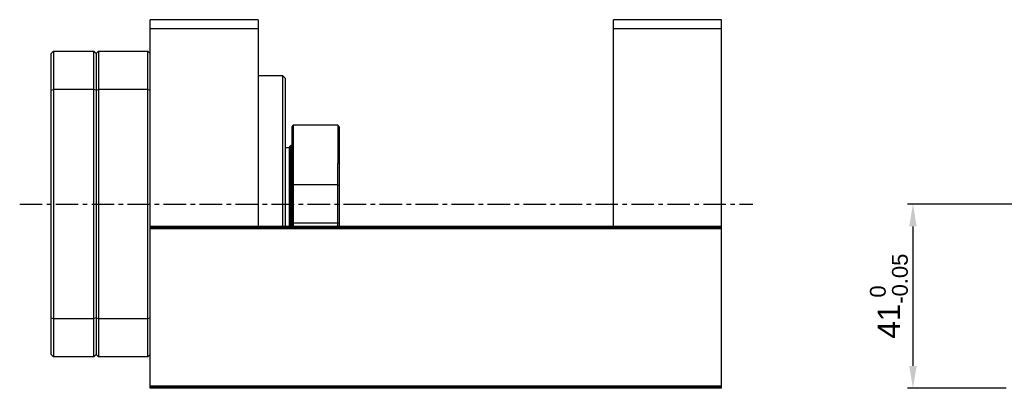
# Model space of a CAD drawing. Header units: millimetres. Extents: x 876 to 1770, y 469 to 1102.
# Tile 3 of 4: x 1353 to 1572, y 660 to 742. Entities that reach past the tile are written whole.
import ezdxf

# ---------------------------------------------------------------- set-up
doc = ezdxf.new("R2010")
doc.units = ezdxf.units.MM
doc.linetypes.add('CENTER', pattern=[2, 1.25, -0.25, 0.25, -0.25])
doc.layers.add('S1', color=1, linetype='CENTER')
doc.styles.get("Standard").update_dxf_attribs({"font": 'arial.ttf'})
doc.dimstyles.new('S5', dxfattribs={"dimtxt": 5, "dimasz": 5, "dimexe": 1.2, "dimexo": 0.5, "dimgap": 1.2, "dimtad": 1, "dimdec": 3, "dimzin": 11, "dimdsep": 46, "dimtxsty": 'Standard', "dimcen": 0, "dimclrd": 5, "dimclre": 5, "dimclrt": 3, "dimadec": 0, "dimazin": 0, "dimtp": 3e-09, "dimtfac": 0.7, "dimtdec": 3, "dimtmove": 0, "dimatfit": 3, "dimfxl": 1.25, "dimtolj": 1, "dimtzin": 11, "dimarcsym": 0})

# ---------------------------------------------------------------- blocks, each defined once
blk = doc.blocks.new('*D118')
at = {"color": 5, "lineweight": -2, "ltscale": 4}
for p, q in [((1587.575977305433, 700.5688325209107), (1550.16550447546, 700.5688325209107)), ((1551.36550447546, 695.5688325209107), (1551.36550447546, 664.5688325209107)), ((1572.075978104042, 659.5688325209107), (1550.16550447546, 659.5688325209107))]:
    blk.add_line(p, q, dxfattribs=at)
at = {"color": 5}
for points in [[(1552.198837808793, 695.5688325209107), (1550.532171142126, 695.5688325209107), (1551.36550447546, 700.5688325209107)], [(1550.532171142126, 664.5688325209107), (1552.198837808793, 664.5688325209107), (1551.36550447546, 659.5688325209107)]]:
    blk.add_solid(points, dxfattribs=at)
at = {"layer": 'Defpoints', "color": 0}
for p in [(1588.075977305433, 700.5688325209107), (1551.36550447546, 659.5688325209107), (1572.575978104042, 659.5688325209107)]:
    blk.add_point(p, dxfattribs=at)
at = {"color": 3, "insert": (1546.008160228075, 680.0688325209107), "char_height": 5, "attachment_point": 5, "rotation": 90}
blk.add_mtext('\\A1;41{\\H3.500000;\\S 0^ -0.05;}', dxfattribs=at)

msp = doc.modelspace()

# ---------------------------------------------------------------- linework, layer by layer
at = {"color": 7, "linetype": 'Continuous', "lineweight": 25}
for p, q in [((1405.799397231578, 741.5688332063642), (1381.799397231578, 741.5688332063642)), ((1381.799397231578, 739.5688328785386), (1381.799397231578, 741.5688332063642)), ((1405.799397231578, 741.5688332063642), (1405.799397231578, 739.5688328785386)), ((1508.799397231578, 741.5688332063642), (1484.799397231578, 741.5688332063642)), ((1484.799397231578, 739.5688328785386), (1484.799397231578, 741.5688332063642)), ((1508.799397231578, 739.5688328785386), (1508.799397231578, 741.5688332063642)), ((1405.799397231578, 739.5688328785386), (1381.799397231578, 739.5688328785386)), ((1381.799397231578, 695.5688330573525), (1381.799397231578, 739.5688328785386)), ((1405.799397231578, 739.5688328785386), (1405.799397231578, 695.5688325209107)), ((1508.799397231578, 739.5688328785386), (1484.799397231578, 739.5688328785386)), ((1484.799397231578, 695.5688325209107), (1484.799397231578, 739.5688328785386)), ((1508.799397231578, 695.5688330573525), (1508.799397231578, 739.5688328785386)), ((1359.799397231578, 734.0688325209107), (1360.299397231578, 734.5688325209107)), ((1359.799397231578, 725.9016176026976), (1359.799397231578, 734.0688325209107)), ((1360.299397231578, 734.5688325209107), (1360.299397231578, 726.0688325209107)), ((1360.299397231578, 734.5688325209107), (1369.299397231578, 734.5688325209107)), ((1369.299397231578, 726.0688325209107), (1369.299397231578, 734.5688325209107)), ((1369.299397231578, 734.5688325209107), (1369.799397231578, 734.0688325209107)), ((1370.299397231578, 734.5688325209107), (1369.799397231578, 734.0688325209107)), ((1369.799397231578, 734.0688325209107), (1369.799397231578, 725.9016176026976)), ((1370.299397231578, 734.5688325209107), (1370.299397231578, 726.0688325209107)), ((1370.299397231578, 734.5688325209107), (1381.299397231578, 734.5688325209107)), ((1381.299397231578, 726.0688325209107), (1381.299397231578, 734.5688325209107)), ((1381.299397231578, 734.5688325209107), (1381.799397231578, 734.0688325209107)), ((1411.299397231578, 729.0688325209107), (1405.799397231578, 729.0688325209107)), ((1411.799397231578, 728.5688325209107), (1411.299397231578, 729.0688325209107)), ((1411.299397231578, 720.7213757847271), (1411.299397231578, 729.0688325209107)), ((1411.799397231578, 728.5688325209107), (1411.799397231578, 720.3678223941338)), ((1359.799397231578, 725.9016176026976), (1360.299397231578, 726.0688325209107)), ((1359.799397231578, 675.2360474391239), (1359.799397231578, 725.9016176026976)), ((1360.299397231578, 726.0688325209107), (1360.299397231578, 675.0688325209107)), ((1369.299397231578, 726.0688325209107), (1360.299397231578, 726.0688325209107)), ((1369.299397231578, 675.0688325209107), (1369.299397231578, 726.0688325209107)), ((1369.799397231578, 725.9016176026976), (1369.299397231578, 726.0688325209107)), ((1369.799397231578, 725.9016176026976), (1370.299397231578, 726.0688325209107)), ((1369.799397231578, 725.9016176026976), (1369.799397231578, 675.2360474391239)), ((1370.299397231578, 726.0688325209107), (1370.299397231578, 675.0688325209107)), ((1381.299397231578, 726.0688325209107), (1370.299397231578, 726.0688325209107)), ((1381.299397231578, 675.0688325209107), (1381.299397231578, 726.0688325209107)), ((1381.299397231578, 726.0688325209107), (1381.799397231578, 725.9016176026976)), ((1411.299397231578, 695.5688330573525), (1411.299397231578, 720.7213757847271)), ((1411.799397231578, 720.3678223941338), (1411.799397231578, 695.5688330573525)), ((1413.599397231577, 718.0688325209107), (1413.299397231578, 717.7688325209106)), ((1413.599397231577, 718.0688325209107), (1413.599397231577, 709.5827107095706)), ((1423.499397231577, 718.0688325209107), (1423.499397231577, 709.5827107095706)), ((1423.799397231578, 717.7688325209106), (1423.499397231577, 718.0688325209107)), ((1413.299397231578, 717.7688325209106), (1413.299397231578, 709.499118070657)), ((1423.799397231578, 717.7688325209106), (1423.799397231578, 709.499118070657)), ((1413.099397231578, 713.5688325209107), (1412.799397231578, 713.2688325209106)), ((1413.299397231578, 713.5688325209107), (1413.099397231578, 713.5688325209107)), ((1413.099397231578, 695.5688330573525), (1413.099397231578, 713.5688325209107)), ((1412.799397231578, 713.0688325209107), (1411.799397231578, 713.0688325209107)), ((1412.799397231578, 695.5688330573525), (1412.799397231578, 713.2688325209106)), ((1413.299397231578, 709.499118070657), (1413.299397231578, 695.5688330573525)), ((1413.599397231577, 709.5827107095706), (1413.599397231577, 695.5688330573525)), ((1423.499397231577, 695.5688330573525), (1423.499397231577, 709.5827107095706)), ((1423.799397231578, 709.499118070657), (1423.799397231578, 695.5688330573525)), ((1413.599397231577, 704.8016598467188), (1413.299397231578, 704.7180672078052)), ((1423.499397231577, 704.8016598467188), (1423.799397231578, 704.7180672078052)), ((1413.599397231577, 696.3360051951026), (1413.299397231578, 696.4195978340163)), ((1423.499397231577, 696.3360051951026), (1423.799397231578, 696.4195978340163)), ((1508.799397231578, 695.5688330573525), (1381.799397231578, 695.5688330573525)), ((1381.799397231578, 695.3188325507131), (1381.799397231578, 695.5688330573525)), ((1508.799397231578, 695.3188325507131), (1381.799397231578, 695.3188325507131)), ((1381.799397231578, 695.0688320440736), (1381.799397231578, 695.3188325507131)), ((1508.799397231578, 695.0688320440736), (1381.799397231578, 695.0688320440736)), ((1381.799397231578, 660.0688325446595), (1381.799397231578, 695.0688320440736)), ((1508.799397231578, 695.3188325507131), (1508.799397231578, 695.5688330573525)), ((1508.799397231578, 695.0688320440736), (1508.799397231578, 695.3188325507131)), ((1508.799397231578, 660.0688325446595), (1508.799397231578, 695.0688320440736)), ((1359.799397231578, 675.2360474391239), (1360.299397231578, 675.0688325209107)), ((1359.799397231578, 667.0688325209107), (1359.799397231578, 675.2360474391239)), ((1360.299397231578, 675.0688325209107), (1369.299397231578, 675.0688325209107)), ((1360.299397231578, 675.0688325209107), (1360.299397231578, 666.5688325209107)), ((1369.799397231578, 675.2360474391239), (1369.299397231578, 675.0688325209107)), ((1369.299397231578, 666.5688325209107), (1369.299397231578, 675.0688325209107)), ((1369.799397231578, 675.2360474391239), (1370.299397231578, 675.0688325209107)), ((1369.799397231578, 675.2360474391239), (1369.799397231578, 667.0688325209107)), ((1370.299397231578, 675.0688325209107), (1381.299397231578, 675.0688325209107)), ((1370.299397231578, 675.0688325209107), (1370.299397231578, 666.5688325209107)), ((1381.299397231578, 675.0688325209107), (1381.799397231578, 675.2360474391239)), ((1381.299397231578, 666.5688325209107), (1381.299397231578, 675.0688325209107)), ((1360.299397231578, 666.5688325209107), (1359.799397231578, 667.0688325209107)), ((1369.299397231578, 666.5688325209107), (1360.299397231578, 666.5688325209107)), ((1369.799397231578, 667.0688325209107), (1369.299397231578, 666.5688325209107)), ((1369.799397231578, 667.0688325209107), (1370.299397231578, 666.5688325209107)), ((1381.299397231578, 666.5688325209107), (1370.299397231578, 666.5688325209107)), ((1381.799397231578, 667.0688325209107), (1381.299397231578, 666.5688325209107)), ((1508.799397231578, 660.0688325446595), (1381.799397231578, 660.0688325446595)), ((1381.799397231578, 659.8188325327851), (1381.799397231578, 660.0688325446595)), ((1508.799397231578, 659.8188325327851), (1381.799397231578, 659.8188325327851)), ((1381.799397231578, 659.5688325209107), (1381.799397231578, 659.8188325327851)), ((1508.799397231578, 659.5688325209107), (1381.799397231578, 659.5688325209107)), ((1508.799397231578, 659.8188325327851), (1508.799397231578, 660.0688325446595)), ((1508.799397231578, 659.5688325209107), (1508.799397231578, 659.8188325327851))]:
    msp.add_line(p, q, dxfattribs=at)
at = {"ltscale": 4}
for p, q in [((1423.499397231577, 718.0688325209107), (1413.599397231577, 718.0688325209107)), ((1423.499397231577, 704.8016598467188), (1413.599397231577, 704.8016598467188)), ((1423.499397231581, 696.3360051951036), (1413.599397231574, 696.3360051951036))]:
    msp.add_line(p, q, dxfattribs=at)
at = {"layer": 'S1', "ltscale": 4}
msp.add_line((1352.799397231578, 700.5688325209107), (1515.799397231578, 700.5688325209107), dxfattribs=at)

# ---------------------------------------------------------------- dimensions: what is measured, and where the dimension line sits
at = {"ltscale": 4}
dim = msp.add_linear_dim(base=(1551.36550447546, 659.5688325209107), p1=(1588.075977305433, 700.5688325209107), p2=(1572.575978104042, 659.5688325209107), angle=90, dimstyle='S5', override={"dimgap": 1.2, "dimtol": 1, "dimlim": 0, "dimtp": 0, "dimtm": 0.05}, dxfattribs=at)
dim.commit()
dim.dimension.update_dxf_attribs({"geometry": '*D118', "text_midpoint": (1546.008160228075, 680.0688325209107)})

doc.saveas('drawing.dxf')
